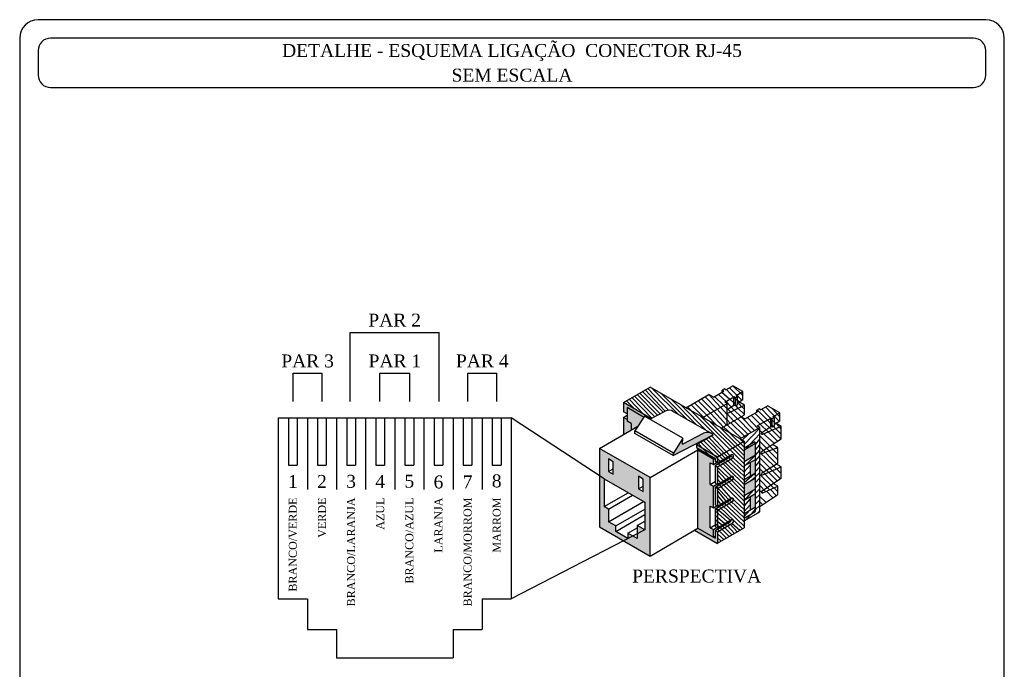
# Model space of a CAD drawing. Header units: millimetres. Extents: x 4476663 to 4477054, y -30323851 to -30323414.
# Tile 163 of 256: x 4476663.58 to 4476676.19, y -30323515.84 to -30323507.53. Entities that reach past the tile are written whole.
import ezdxf
from ezdxf.enums import TextEntityAlignment as Align

# ---------------------------------------------------------------- set-up
doc = ezdxf.new("R2010")
doc.units = ezdxf.units.MM
for name, color, linetype in [('_BORDA-DETALHES', 1, 'Continuous'), ('_DETALHES', 250, 'Continuous'), ('_TEXTO', 250, 'Continuous'), ('_TITULO', 7, 'Continuous')]:
    doc.layers.add(name, color=color, linetype=linetype)
doc.styles.add('Q', font='romantic.ttf', dxfattribs={"height": 2.1})
pattern_1 = [(135, (6738.799613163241, 77.39348130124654), (0.4490128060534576, 0.4490128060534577), [])]
pattern_2 = [(45, (9284.955186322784, 155.1128921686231), (-0.4490128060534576, 0.4490128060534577), [])]

# ---------------------------------------------------------------- blocks, each defined once
blk = doc.blocks.new('SDASDSDADSA')
at = {"layer": '_DETALHES', "ltscale": 0.15}
h = blk.add_hatch(dxfattribs=at)
h.set_pattern_fill('ANSI31,_O', color=256, scale=0.15)
h.set_pattern_definition([(135, (6738.799613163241, 77.39348130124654), (0.3367596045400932, 0.3367596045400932), [])])
h.paths.add_polyline_path([(4996.971715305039, 2029.266367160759), (5012.221437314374, 2020.461936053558), (5007.881508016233, 2017.956276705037), (5004.475630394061, 2019.92266106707), (5007.207723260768, 2021.500035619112, 0.08858114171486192), (5006.842141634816, 2021.778178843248), (5000.724967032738, 2025.309931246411, 0.2717443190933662), (4999.403583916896, 2025.366563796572), (4997.107720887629, 2024.176525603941), (4992.631786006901, 2026.760707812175)])
h.paths.add_polyline_path([(5012.221437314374, 2006.411017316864), (5007.889764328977, 2003.910124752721), (5007.889764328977, 2005.779347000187), (5010.41347931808, 2007.236414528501, 0.8400376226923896), (5010.171118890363, 2007.758594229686, -0.0001772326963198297), (5010.171085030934, 2007.758216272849), (5007.889764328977, 2006.441095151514), (5007.889764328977, 2009.296728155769), (5010.41347931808, 2010.753795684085, 0.8400376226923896), (5010.171118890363, 2011.275975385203, -0.0001772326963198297), (5010.171085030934, 2011.27559742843), (5007.889764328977, 2009.958476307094), (5007.889764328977, 2012.814109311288), (5010.41347931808, 2014.271176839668, 0.8400376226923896), (5010.171118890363, 2014.793356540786, -0.0001772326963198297), (5010.171085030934, 2014.792978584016), (5007.889764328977, 2013.475857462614), (5007.889764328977, 2016.33149046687), (5010.41347931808, 2017.788557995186, 0.8400376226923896), (5010.171118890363, 2018.310737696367, -0.0001772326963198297), (5010.171085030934, 2018.310359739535), (5007.889764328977, 2016.993238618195), (5007.889764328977, 2017.961043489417), (5012.221437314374, 2020.461936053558)])
h.paths.add_polyline_path([(5007.889764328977, 2017.95150992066), (5007.889764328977, 2016.993238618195), (5007.515856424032, 2017.209114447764), (5007.515856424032, 2017.697783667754), (5004.475630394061, 2019.453058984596), (5004.475630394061, 2019.92266106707)])
h.paths.add_polyline_path([(5010.039571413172, 2018.004433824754, 0.1594825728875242), (5010.171085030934, 2018.310359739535), (5010.172266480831, 2018.311041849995, -0.8383067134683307), (5010.41347931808, 2017.788557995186), (5007.889764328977, 2016.33149046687), (5007.515856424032, 2016.547366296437)])
h.paths.add_polyline_path([(5010.039571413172, 2014.487052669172, 0.1594825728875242), (5010.171085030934, 2014.792978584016), (5010.172266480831, 2014.793660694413, -0.8383067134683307), (5010.41347931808, 2014.271176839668), (5007.889764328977, 2012.814109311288), (5007.515856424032, 2013.029985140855)])
h.paths.add_polyline_path([(5010.039571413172, 2010.969671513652, 0.1594825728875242), (5010.171085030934, 2011.27559742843), (5010.172266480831, 2011.276279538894, -0.8383067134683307), (5010.41347931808, 2010.753795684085), (5007.889764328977, 2009.296728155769), (5007.515856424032, 2009.512603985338)])
h.paths.add_polyline_path([(5007.515856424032, 2009.512603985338), (5007.889764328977, 2009.296728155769), (5007.889764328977, 2006.441095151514), (5007.515856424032, 2006.656970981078)])
h.paths.add_polyline_path([(5010.039571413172, 2007.452290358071, 0.1594825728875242), (5010.171085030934, 2007.758216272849), (5010.172266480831, 2007.75889838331, -0.8383067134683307), (5010.41347931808, 2007.236414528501), (5007.889764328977, 2005.779347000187), (5007.515856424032, 2005.995222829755)])
h = blk.add_hatch(dxfattribs=at)
h.set_pattern_fill('ANSI31,_O', color=256, scale=0.2)
h.set_pattern_definition(pattern_1)
h.paths.add_polyline_path([(5009.484410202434, 2023.138528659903), (5009.484410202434, 2025.63994886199), (5010.584254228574, 2026.340441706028), (5010.826854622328, 2026.200376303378), (5011.167359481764, 2026.396966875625), (5011.167359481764, 2026.711822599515), (5011.40484039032, 2026.863074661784), (5012.279373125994, 2026.358162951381), (5012.279373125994, 2024.752201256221)])
h.paths.add_polyline_path([(5012.279373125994, 2026.358162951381), (5009.490821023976, 2024.962519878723, -0.006026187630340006), (5009.484410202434, 2024.959601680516), (5009.484410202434, 2025.63994886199), (5010.584254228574, 2026.340441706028), (5010.826854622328, 2026.200376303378), (5011.167359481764, 2026.396966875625), (5011.167359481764, 2026.711822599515), (5011.40484039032, 2026.863074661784)])
h.paths.add_polyline_path([(5010.826854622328, 2027.550557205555), (5011.167359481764, 2027.747147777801), (5011.167359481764, 2026.396966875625), (5010.826854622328, 2026.200376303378)], flags=16)
h.paths.add_polyline_path([(5010.584254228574, 2027.690622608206), (5010.826854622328, 2027.550557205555), (5010.826854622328, 2026.200376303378), (5010.584254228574, 2026.340441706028)], flags=16)
h.paths.add_polyline_path([(5012.038160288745, 2028.530035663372), (5012.038160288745, 2027.266437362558), (5011.167359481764, 2026.711822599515), (5011.167359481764, 2027.747147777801), (5010.924759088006, 2027.887213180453)])
h.paths.add_polyline_path([(5010.584254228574, 2027.690622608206), (5009.095315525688, 2026.830983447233), (5009.484410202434, 2026.606339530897), (5005.531714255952, 2024.324249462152), (5002.785064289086, 2025.910028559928), (5006.529510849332, 2028.071885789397), (5007.257628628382, 2027.651506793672), (5008.954816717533, 2028.631378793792), (5008.693918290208, 2028.782008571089), (5009.03442314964, 2028.978599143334), (5009.295321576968, 2028.827969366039), (5010.408722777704, 2029.470791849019), (5012.038160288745, 2028.530035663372), (5010.924759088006, 2027.887213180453), (5011.167359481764, 2027.747147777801), (5010.826854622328, 2027.550557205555)])
h = blk.add_hatch(dxfattribs=at)
h.set_pattern_fill('ANSI31,_O', color=256, scale=0.2)
h.set_pattern_definition(pattern_1)
h.paths.add_polyline_path([(5010.584254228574, 2026.340441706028), (5010.826854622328, 2026.200376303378), (5011.167359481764, 2026.396966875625), (5011.167359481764, 2026.711822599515), (5011.40484039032, 2026.863074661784), (5012.279373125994, 2026.358162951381), (5009.490821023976, 2024.962519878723, -0.006026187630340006), (5009.484410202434, 2024.959601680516), (5009.484410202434, 2025.63994886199)])
h.paths.add_polyline_path([(5009.484410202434, 2026.606339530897), (5009.095315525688, 2026.830983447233), (5010.584254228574, 2027.690622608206), (5010.584254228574, 2026.340441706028), (5009.484410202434, 2025.63994886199)])
h.paths.add_polyline_path([(5009.484410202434, 2026.606339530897), (5009.484410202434, 2023.138528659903), (5008.534926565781, 2022.590344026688), (5005.531714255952, 2024.324249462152)])
at = {"layer": '_DETALHES'}
for points in [[(4992.631786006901, 2026.760707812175), (4997.107720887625, 2024.176525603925), (4996.899506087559, 2024.068599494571), (4996.028268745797, 2024.57160860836), (4995.916612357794, 2024.394610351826), (4993.210162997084, 2025.957179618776), (4993.210162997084, 2024.932725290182), (4992.631786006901, 2025.266651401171)], [(4993.210162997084, 2025.957179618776), (4995.916612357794, 2024.394610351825), (4994.991199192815, 2022.927640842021), (4993.884937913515, 2022.28894059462), (4993.884937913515, 2023.355188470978), (4993.210162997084, 2023.744769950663)], [(4992.631786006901, 2024.352830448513), (4993.210162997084, 2024.018904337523), (4993.210162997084, 2023.744769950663), (4993.884937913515, 2023.355188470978), (4993.884937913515, 2022.288940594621), (4992.631786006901, 2021.565433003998)], [(5002.25834324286, 2020.974673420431), (5002.21394157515, 2019.997051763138), (5005.655999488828, 2021.781208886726, -0.2400247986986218), (5006.842141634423, 2021.778178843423), (5006.955041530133, 2021.712996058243, -0.06348191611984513), (5007.207723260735, 2021.500035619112), (5000.718218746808, 2018.136264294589), (5000.737648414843, 2018.564060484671)], [(5007.515856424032, 2017.697783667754), (5004.475630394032, 2019.453058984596), (5004.475630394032, 2019.92266106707), (5007.889764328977, 2017.95150992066), (5007.889764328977, 2016.993238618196), (5007.515856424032, 2017.209114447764)], [(5004.743899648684, 2019.072429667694), (5007.258160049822, 2017.620820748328), (5007.258160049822, 2016.696147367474), (5006.743739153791, 2016.993148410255), (5006.743739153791, 2013.475767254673), (5007.258160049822, 2013.178766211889), (5007.258160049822, 2009.661385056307), (5006.743739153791, 2009.958386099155), (5006.743739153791, 2006.441004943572), (5007.258160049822, 2006.144003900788), (5007.258160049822, 2004.888155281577), (5004.743899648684, 2006.339764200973)], [(5007.515856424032, 2013.029985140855), (5007.889764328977, 2012.814109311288), (5007.889764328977, 2009.958476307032), (5007.515856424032, 2010.174352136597)], [(5007.515856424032, 2009.512603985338), (5007.889764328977, 2009.296728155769), (5007.889764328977, 2006.441095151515), (5007.515856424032, 2006.656970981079)]]:
    blk.add_hatch(color=256, dxfattribs=at).paths.add_polyline_path(points)
at = {"layer": '_DETALHES', "ltscale": 0.15}
h = blk.add_hatch(dxfattribs=at)
h.set_pattern_fill('ANSI31,_O', color=256, scale=0.2)
h.set_pattern_definition(pattern_1)
h.paths.add_polyline_path([(5015.051592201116, 2018.812100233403, 0.8072088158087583), (5015.265500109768, 2018.545728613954), (5017.741357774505, 2019.455905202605), (5017.741357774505, 2016.931967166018), (5015.051592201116, 2015.296317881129, 0.8072088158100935), (5015.265500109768, 2015.029946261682), (5018.267064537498, 2016.313564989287), (5018.267064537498, 2015.04996668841), (5018.267064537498, 2014.470781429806), (5015.051592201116, 2012.38903509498, 0.8072088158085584), (5015.265500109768, 2012.122663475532), (5017.741357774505, 2013.15686960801), (5017.741357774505, 2011.80233324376), (5014.770894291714, 2009.879209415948), (5014.770894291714, 2022.712018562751), (5014.353668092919, 2022.952904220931), (5016.571945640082, 2024.233627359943), (5016.571945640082, 2022.883446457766), (5015.093415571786, 2021.921208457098, 0.9497474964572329), (5015.265500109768, 2021.617548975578), (5018.267064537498, 2022.901167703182), (5018.267064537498, 2020.893846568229)])
h.paths.add_polyline_path([(5016.571945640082, 2022.883446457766), (5016.814546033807, 2022.743381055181), (5017.155050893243, 2022.939971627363), (5017.155050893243, 2023.254827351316), (5017.392531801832, 2023.406079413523), (5018.267064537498, 2022.901167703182), (5015.246254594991, 2021.609318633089, -0.8855098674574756), (5015.090536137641, 2021.919334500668)], flags=16)
h.paths.add_polyline_path([(5017.47573300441, 2016.770440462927), (5018.267064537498, 2016.313564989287), (5015.246254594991, 2015.021715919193, -0.7588762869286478), (5015.051592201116, 2015.296317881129)], flags=16)
h.paths.add_polyline_path([(5015.265500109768, 2018.545728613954, -0.8072088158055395), (5015.051592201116, 2018.812100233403), (5016.845193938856, 2019.973305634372), (5017.741357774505, 2019.455905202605)], flags=16)
h.paths.add_polyline_path([(5016.946461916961, 2013.615802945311), (5017.741357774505, 2013.15686960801), (5015.243473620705, 2012.113462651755, -0.7522567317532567), (5015.051592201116, 2012.38903509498)], flags=16)
h.paths.add_polyline_path([(5018.025851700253, 2023.809442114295), (5017.155050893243, 2023.254827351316), (5017.155050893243, 2024.29015252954), (5016.912450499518, 2024.43021793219), (5018.025851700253, 2025.073040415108)])
h.paths.add_polyline_path([(5018.025851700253, 2025.073040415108), (5016.912450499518, 2024.43021793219), (5017.155050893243, 2024.29015252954), (5016.814546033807, 2024.093561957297), (5016.571945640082, 2024.233627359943), (5014.353668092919, 2022.952904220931), (5014.770894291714, 2022.712018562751), (5011.547537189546, 2020.851012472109), (5008.534926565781, 2022.590344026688), (5011.758283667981, 2024.451350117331), (5012.369933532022, 2024.098213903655), (5014.588211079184, 2025.378937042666), (5014.32731265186, 2025.529566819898), (5014.667817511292, 2025.726157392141), (5014.928715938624, 2025.575527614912), (5016.042117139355, 2026.218350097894)])
h.paths.add_polyline_path([(5016.814546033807, 2024.093561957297), (5017.155050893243, 2024.29015252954), (5017.155050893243, 2022.939971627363), (5016.814546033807, 2022.743381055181)], flags=16)
h.paths.add_polyline_path([(5016.571945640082, 2024.233627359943), (5016.814546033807, 2024.093561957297), (5016.814546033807, 2022.743381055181), (5016.571945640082, 2022.883446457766)], flags=16)
h = blk.add_hatch(dxfattribs=at)
h.set_pattern_fill('ANSI31,_O', color=256, scale=0.2)
h.set_pattern_definition(pattern_2)
h.paths.add_polyline_path([(5012.221437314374, 2019.41105636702), (5012.221437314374, 2020.461936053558), (5011.54753718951, 2020.851012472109), (5014.770894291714, 2022.712018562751), (5014.770894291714, 2009.000178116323), (5012.221437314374, 2007.528248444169), (5012.221437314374, 2008.008803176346), (5014.000790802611, 2009.036113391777, 0.2679491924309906), (5014.088164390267, 2009.187448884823), (5014.088164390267, 2020.186140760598, 0.5773502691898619), (5013.82604362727, 2020.337476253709)])
at = {"layer": '_DETALHES'}
h = blk.add_hatch(color=256, dxfattribs=at)
h.paths.add_polyline_path([(4988.733647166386, 2019.314841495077), (4996.948708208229, 2014.571873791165), (4996.948708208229, 2001.839208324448), (4988.733647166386, 2006.582176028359)])
h.paths.add_polyline_path([(4995.08414101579, 2012.764386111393), (4995.853438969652, 2012.320231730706), (4995.853438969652, 2014.33757674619), (4995.08414101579, 2014.781731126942)], flags=16)
h.paths.add_polyline_path([(4989.518457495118, 2014.36279773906), (4989.518457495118, 2009.869437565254), (4990.216732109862, 2009.46628852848), (4990.216732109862, 2007.384954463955), (4991.376844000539, 2006.715163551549), (4991.376844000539, 2005.838824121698), (4993.367708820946, 2004.68939778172), (4993.367708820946, 2005.565737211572), (4994.855235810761, 2004.706913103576), (4994.855235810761, 2006.788247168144), (4996.083602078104, 2006.079049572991), (4996.083602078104, 2010.572409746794)], flags=16)
h.paths.add_polyline_path([(4990.978421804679, 2015.134824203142), (4990.978421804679, 2017.15216921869), (4990.20912385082, 2017.596323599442), (4990.20912385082, 2015.578978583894)], flags=16)
at = {"layer": '_DETALHES', "ltscale": 0.15}
h = blk.add_hatch(dxfattribs=at)
h.set_pattern_fill('ANSI31,_O', color=256, scale=0.2)
h.set_pattern_definition(pattern_2)
h.paths.add_polyline_path([(5013.82604362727, 2020.337476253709, -0.5773502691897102), (5014.088164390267, 2020.186140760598), (5012.221437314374, 2019.108385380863), (5012.221437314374, 2019.41105636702)])
h.paths.add_polyline_path([(5014.088164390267, 2018.286779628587), (5014.088164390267, 2017.5385462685), (5012.221437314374, 2016.460790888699), (5012.221437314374, 2017.209024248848)])
h.paths.add_polyline_path([(5012.221437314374, 2016.460790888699), (5013.22623357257, 2017.04091027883), (5013.22623357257, 2014.83618401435), (5012.221437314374, 2014.256064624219)])
h.paths.add_polyline_path([(5014.088164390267, 2012.743780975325), (5014.088164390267, 2011.990066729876), (5012.221437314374, 2010.912311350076), (5012.221437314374, 2011.666025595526)])
h.paths.add_polyline_path([(5012.221437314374, 2010.912311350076), (5013.22623357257, 2011.492430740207), (5013.22623357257, 2009.318164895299), (5012.221437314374, 2008.738045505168)])
h.paths.add_polyline_path([(5012.221437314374, 2008.008803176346), (5012.221437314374, 2008.738045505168), (5014.088164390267, 2009.815800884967), (5014.088164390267, 2009.187448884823, -0.2679491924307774), (5014.000790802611, 2009.036113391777)])
at = {"layer": '_DETALHES'}
h = blk.add_hatch(color=256, dxfattribs=at)
h.dxf.hatch_style = 1
h.paths.add_polyline_path([(5012.221437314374, 2017.209024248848), (5012.221437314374, 2019.108385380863), (5014.088164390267, 2020.186140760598), (5014.088164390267, 2018.286779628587)])
at = {"layer": '_DETALHES', "ltscale": 0.15}
h = blk.add_hatch(color=256, dxfattribs=at)
h.dxf.hatch_style = 1
h.paths.add_polyline_path([(5007.515856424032, 2016.547366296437), (5007.889764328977, 2016.33149046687), (5007.889764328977, 2013.475857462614), (5007.515856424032, 2013.691733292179)])
at = {"layer": '_DETALHES'}
h = blk.add_hatch(color=256, dxfattribs=at)
h.dxf.hatch_style = 1
h.paths.add_polyline_path([(5013.22623357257, 2017.04091027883), (5014.088164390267, 2017.5385462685), (5014.088164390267, 2015.333820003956), (5013.22623357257, 2014.83618401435)])
at = {"layer": '_DETALHES', "ltscale": 0.15}
h = blk.add_hatch(dxfattribs=at)
h.set_pattern_fill('ANSI31,_O', color=256, scale=0.2)
h.set_pattern_definition(pattern_2)
h.paths.add_polyline_path([(5014.088164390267, 2015.333820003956), (5014.088164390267, 2014.528031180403), (5012.221437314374, 2013.450275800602), (5012.221437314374, 2014.256064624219)])
at = {"layer": '_DETALHES'}
h = blk.add_hatch(color=256, dxfattribs=at)
h.dxf.hatch_style = 1
h.paths.add_polyline_path([(5012.221437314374, 2011.550914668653), (5012.221437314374, 2013.450275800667), (5014.08816439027, 2014.528031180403), (5014.08816439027, 2012.628670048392)])
h = blk.add_hatch(color=256, dxfattribs=at)
h.dxf.hatch_style = 1
h.paths.add_polyline_path([(5013.22623357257, 2011.492851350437), (5014.088164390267, 2011.990487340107), (5014.088164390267, 2009.785761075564), (5013.22623357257, 2009.288125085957)])
at = {"layer": '_DETALHES', "ltscale": 0.15}
h = blk.add_hatch(color=256, dxfattribs=at)
h.dxf.hatch_style = 1
h.paths.add_polyline_path([(5004.189376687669, 2006.019610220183), (5004.743899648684, 2006.339764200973), (5007.515856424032, 2004.739374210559), (5007.515856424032, 2005.995222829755), (5007.889764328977, 2005.779347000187), (5007.889764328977, 2003.883190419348)])
at = {"layer": '_DETALHES', "lineweight": 25}
for p, q in [((4948.2289259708, 2038.148386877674), (4962.663674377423, 2038.148386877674)), ((4948.2289259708, 2026.956138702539), (4948.2289259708, 2038.148386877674)), ((4962.663674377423, 2026.956138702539), (4962.663674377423, 2038.148386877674)), ((4938.94476950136, 2026.956138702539), (4938.94476950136, 2031.522556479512)), ((4938.94476950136, 2031.522556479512), (4943.674480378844, 2031.522556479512)), ((4943.674480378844, 2026.956138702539), (4943.674480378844, 2031.522556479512)), ((4953.046274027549, 2031.522556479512), (4957.933963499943, 2031.522556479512)), ((4953.046274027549, 2026.956138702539), (4953.046274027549, 2031.522556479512)), ((4957.933963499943, 2026.956138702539), (4957.933963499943, 2031.522556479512)), ((4967.340933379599, 2026.956138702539), (4967.340933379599, 2031.522556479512)), ((4967.340933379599, 2031.522556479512), (4972.035469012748, 2031.522556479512)), ((4972.035469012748, 2026.956138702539), (4972.035469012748, 2031.522556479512)), ((4936.537579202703, 2024.297032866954), (4936.537579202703, 1994.913308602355)), ((4936.537579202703, 2024.297032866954), (4974.399467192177, 2024.297032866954)), ((4974.399467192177, 2024.297032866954), (4974.399467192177, 1994.913308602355)), ((4989.518457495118, 2014.362797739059), (4974.399467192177, 2024.297032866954)), ((4996.083602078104, 2006.079049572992), (4974.399467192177, 1994.913308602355)), ((4936.537579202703, 1994.913308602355), (4941.270315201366, 1994.913308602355)), ((4941.270315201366, 1994.913308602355), (4941.270315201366, 1989.900567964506)), ((4969.666731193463, 1994.913308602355), (4974.399467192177, 1994.913308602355)), ((4969.666731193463, 1994.913308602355), (4969.666731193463, 1989.900567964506)), ((4941.270315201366, 1989.900567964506), (4946.003051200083, 1989.900567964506)), ((4946.003051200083, 1989.900567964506), (4946.003051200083, 1985.32928765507)), ((4964.933995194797, 1989.900567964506), (4969.666731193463, 1989.900567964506)), ((4964.933995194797, 1989.900567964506), (4964.933995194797, 1985.32928765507)), ((4946.003051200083, 1985.32928765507), (4964.933995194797, 1985.32928765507))]:
    blk.add_line(p, q, dxfattribs=at)
at = {"layer": '_DETALHES'}
for p, q in [((4992.631786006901, 2026.760707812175), (4996.971715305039, 2029.266367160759)), ((5012.221437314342, 2020.461936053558), (4996.971715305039, 2029.266367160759)), ((5009.03442314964, 2028.978599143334), (5008.693918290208, 2028.782008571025)), ((5009.295321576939, 2028.827969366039), (5009.03442314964, 2028.978599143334)), ((5009.295321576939, 2028.827969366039), (5010.408722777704, 2029.470791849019)), ((5012.038160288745, 2028.530035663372), (5010.408722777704, 2029.470791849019)), ((5002.785064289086, 2025.910028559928), (5006.529510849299, 2028.071885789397)), ((5007.257628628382, 2027.651506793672), (5006.529510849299, 2028.071885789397)), ((5007.257628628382, 2027.651506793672), (5008.954816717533, 2028.631378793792)), ((5008.954816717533, 2028.631378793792), (5008.693918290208, 2028.782008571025)), ((5008.693918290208, 2028.480749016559), (5008.693918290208, 2028.782008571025)), ((5009.095315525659, 2026.830983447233), (5010.584254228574, 2027.690622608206)), ((5010.584254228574, 2026.340441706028), (5010.584254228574, 2027.690622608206)), ((5010.826854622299, 2027.550557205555), (5010.584254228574, 2027.690622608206)), ((5011.167359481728, 2027.747147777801), (5010.826854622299, 2027.550557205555)), ((5010.826854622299, 2026.200376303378), (5010.826854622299, 2027.550557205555)), ((5010.924759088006, 2027.887213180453), (5012.038160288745, 2028.530035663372)), ((5011.167359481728, 2027.747147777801), (5010.924759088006, 2027.887213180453)), ((5011.167359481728, 2026.396966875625), (5011.167359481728, 2027.747147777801)), ((5011.167359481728, 2026.711822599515), (5012.038160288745, 2027.266437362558)), ((5012.038160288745, 2027.266437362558), (5012.038160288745, 2028.530035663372)), ((4997.107720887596, 2024.176525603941), (4992.631786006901, 2026.760707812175)), ((4992.631786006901, 2026.760707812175), (4992.631786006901, 2025.266651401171)), ((4995.916612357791, 2024.394610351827), (4993.210162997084, 2025.957179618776)), ((4993.210162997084, 2025.957179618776), (4993.210162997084, 2023.744769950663)), ((5005.531714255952, 2024.324249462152), (5009.484410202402, 2026.606339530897)), ((5009.484410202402, 2026.606339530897), (5009.095315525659, 2026.830983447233)), ((5009.484410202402, 2023.138528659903), (5009.484410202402, 2026.606339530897)), ((5009.484410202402, 2025.63994886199), (5010.584254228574, 2026.340441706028)), ((5009.490821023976, 2024.962519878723), (5012.279373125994, 2026.358162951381)), ((5010.826854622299, 2026.200376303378), (5010.584254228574, 2026.340441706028)), ((5011.167359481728, 2026.396966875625), (5010.826854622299, 2026.200376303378)), ((5012.279373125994, 2026.358162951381), (5011.40484039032, 2026.863074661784)), ((5012.279373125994, 2024.752201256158), (5012.279373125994, 2026.358162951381)), ((5014.667817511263, 2025.726157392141), (5014.327312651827, 2025.529566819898)), ((5014.928715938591, 2025.575527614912), (5014.667817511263, 2025.726157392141)), ((5014.928715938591, 2025.575527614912), (5016.042117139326, 2026.218350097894)), ((5018.02585170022, 2025.073040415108), (5016.042117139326, 2026.218350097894)), ((4938.194036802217, 2024.297032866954), (4938.194036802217, 2016.589874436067)), ((4939.613857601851, 2024.297032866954), (4939.613857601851, 2016.589874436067)), ((4941.270315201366, 2024.297032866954), (4941.270315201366, 2012.649860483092)), ((4942.926772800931, 2024.297032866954), (4942.926772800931, 2016.589874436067)), ((4944.346593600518, 2024.297032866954), (4944.346593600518, 2016.589874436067)), ((4946.003051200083, 2024.297032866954), (4946.003051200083, 2012.649860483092)), ((4947.659508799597, 2024.297032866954), (4947.659508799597, 2016.589874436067)), ((4949.079329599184, 2024.297032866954), (4949.079329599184, 2016.589874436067)), ((4950.73578719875, 2024.297032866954), (4950.73578719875, 2012.649860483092)), ((4952.392244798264, 2024.297032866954), (4952.392244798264, 2016.589874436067)), ((4953.812065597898, 2024.297032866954), (4953.812065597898, 2016.589874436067)), ((4955.468523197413, 2024.297032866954), (4955.468523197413, 2012.649860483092)), ((4957.124980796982, 2024.297032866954), (4957.124980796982, 2016.589874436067)), ((4958.544801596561, 2024.297032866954), (4958.544801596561, 2016.589874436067)), ((4960.201259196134, 2024.297032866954), (4960.201259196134, 2012.649860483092)), ((4961.857716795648, 2024.297032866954), (4961.857716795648, 2016.589874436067)), ((4963.277537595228, 2024.297032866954), (4963.277537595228, 2016.589874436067)), ((4964.933995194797, 2024.297032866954), (4964.933995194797, 2012.649860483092)), ((4966.590452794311, 2024.297032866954), (4966.590452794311, 2016.589874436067)), ((4968.010273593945, 2024.297032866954), (4968.010273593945, 2016.589874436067)), ((4969.666731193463, 2024.297032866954), (4969.666731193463, 2012.649860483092)), ((4971.323188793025, 2024.297032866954), (4971.323188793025, 2016.589874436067)), ((4972.743009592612, 2024.297032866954), (4972.743009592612, 2016.589874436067)), ((4993.210162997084, 2024.932725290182), (4992.631786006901, 2025.266651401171)), ((4992.631786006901, 2024.352830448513), (4993.210162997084, 2024.686756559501)), ((4993.210162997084, 2024.018904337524), (4992.631786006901, 2024.352830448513)), ((4992.631786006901, 2024.352830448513), (4992.631786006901, 2021.565433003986)), ((4996.028268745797, 2024.57160860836), (4994.507573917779, 2022.160995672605)), ((5002.25834324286, 2020.97467342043), (4996.028268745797, 2024.57160860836)), ((4996.899506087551, 2024.068599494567), (4999.425924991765, 2025.378144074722)), ((5006.940500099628, 2021.721391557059), (5000.612067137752, 2025.375114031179)), ((5008.534926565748, 2022.590344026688), (5012.279373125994, 2024.752201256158)), ((5012.369933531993, 2024.098213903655), (5011.78641519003, 2024.435108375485)), ((5012.369933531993, 2024.098213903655), (5014.588211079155, 2025.378937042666)), ((5014.327312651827, 2025.228307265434), (5014.327312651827, 2025.529566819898)), ((5014.588211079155, 2025.378937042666), (5014.327312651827, 2025.529566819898)), ((5014.353668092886, 2022.952904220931), (5016.571945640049, 2024.233627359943)), ((5016.814546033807, 2024.093561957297), (5016.571945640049, 2024.233627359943)), ((5016.571945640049, 2022.883446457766), (5016.571945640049, 2024.233627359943)), ((5017.155050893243, 2024.29015252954), (5016.814546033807, 2024.093561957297)), ((5016.814546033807, 2022.743381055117), (5016.814546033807, 2024.093561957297)), ((5016.912450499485, 2024.43021793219), (5018.02585170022, 2025.073040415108)), ((5017.155050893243, 2024.29015252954), (5016.912450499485, 2024.43021793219)), ((5017.155050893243, 2022.939971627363), (5017.155050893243, 2024.29015252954)), ((5018.02585170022, 2023.809442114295), (5018.02585170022, 2025.073040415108)), ((4988.733647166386, 2019.314841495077), (4994.991199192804, 2022.927640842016)), ((4993.884937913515, 2023.355188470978), (4993.210162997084, 2023.744769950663)), ((4993.884937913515, 2023.355188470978), (4993.884937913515, 2022.288940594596)), ((5011.54753718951, 2020.851012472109), (5014.770894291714, 2022.712018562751)), ((5014.770894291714, 2022.712018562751), (5014.353668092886, 2022.952904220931)), ((5014.770894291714, 2009.000178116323), (5014.770894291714, 2022.712018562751)), ((5015.093415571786, 2021.921208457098), (5016.571945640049, 2022.883446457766)), ((5015.265500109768, 2021.617548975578), (5018.267064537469, 2022.901167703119)), ((5016.814546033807, 2022.743381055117), (5016.571945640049, 2022.883446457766)), ((5017.155050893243, 2022.939971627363), (5016.814546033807, 2022.743381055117)), ((5017.155050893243, 2023.254827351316), (5018.02585170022, 2023.809442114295)), ((5018.267064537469, 2022.901167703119), (5017.392531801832, 2023.406079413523)), ((5018.267064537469, 2020.893846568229), (5018.267064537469, 2022.901167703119)), ((4994.488144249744, 2021.733199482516), (4994.507573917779, 2022.160995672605)), ((5000.718218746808, 2018.136264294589), (4994.488144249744, 2021.733199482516)), ((5000.737648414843, 2018.564060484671), (4994.507573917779, 2022.160995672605)), ((5000.718218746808, 2018.136264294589), (5007.207723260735, 2021.500035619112)), ((5002.25834324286, 2020.97467342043), (5000.737648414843, 2018.564060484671)), ((5002.21394157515, 2019.997051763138), (5005.655999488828, 2021.781208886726)), ((5002.21394157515, 2019.997051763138), (5002.25834324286, 2020.97467342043)), ((5004.475630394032, 2019.92266106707), (5007.207723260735, 2021.500035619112)), ((5015.05159220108, 2018.812100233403), (5018.267064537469, 2020.893846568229)), ((4988.733647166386, 2019.314841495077), (4988.733647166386, 2006.582176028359)), ((4996.948708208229, 2014.571873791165), (4988.733647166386, 2019.314841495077)), ((5004.475630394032, 2019.92266106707), (5007.889764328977, 2017.95150992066)), ((5004.475630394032, 2019.92266106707), (5004.475630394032, 2019.453058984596)), ((5004.475630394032, 2019.453058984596), (5007.515856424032, 2017.697783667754)), ((5007.889764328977, 2017.961043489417), (5012.221437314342, 2020.461936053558)), ((5012.221437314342, 2020.461936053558), (5012.221437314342, 2006.411017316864)), ((5012.221437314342, 2019.41105636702), (5013.82604362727, 2020.337476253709)), ((5012.221437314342, 2019.108385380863), (5014.088164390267, 2020.186140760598)), ((5014.088164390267, 2009.187448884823), (5014.088164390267, 2020.186140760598)), ((5015.265500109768, 2018.545728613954), (5017.741357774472, 2019.455905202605)), ((5017.741357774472, 2019.455905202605), (5016.845193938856, 2019.973305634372)), ((5017.741357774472, 2016.931967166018), (5017.741357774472, 2019.455905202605)), ((4996.948708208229, 2014.571873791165), (5004.743899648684, 2019.072429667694)), ((5000.718218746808, 2018.136264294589), (5000.737648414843, 2018.564060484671)), ((5004.743899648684, 2006.339764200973), (5004.743899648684, 2019.072429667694)), ((5004.743899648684, 2019.072429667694), (5007.320356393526, 2017.584911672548)), ((5007.258160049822, 2016.696147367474), (5007.258160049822, 2017.620820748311)), ((5007.320356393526, 2017.584911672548), (5007.515856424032, 2017.697783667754)), ((5007.515856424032, 2016.547366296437), (5010.039571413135, 2018.004433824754)), ((5007.515856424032, 2017.697783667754), (5007.515856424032, 2017.209114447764)), ((5007.889764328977, 2016.993238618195), (5010.172266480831, 2018.311041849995)), ((5007.889764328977, 2017.95150992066), (5007.889764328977, 2016.993238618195)), ((5007.889764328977, 2016.33149046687), (5010.41347931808, 2017.788557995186)), ((5012.221437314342, 2017.209024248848), (5014.088164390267, 2018.286779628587)), ((4938.194036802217, 2016.589874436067), (4939.613857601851, 2016.589874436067)), ((4942.926772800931, 2016.589874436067), (4944.346593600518, 2016.589874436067)), ((4947.659508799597, 2016.589874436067), (4949.079329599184, 2016.589874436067)), ((4952.392244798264, 2016.589874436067), (4953.812065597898, 2016.589874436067)), ((4957.124980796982, 2016.589874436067), (4958.544801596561, 2016.589874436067)), ((4961.857716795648, 2016.589874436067), (4963.277537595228, 2016.589874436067)), ((4966.590452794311, 2016.589874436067), (4968.010273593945, 2016.589874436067)), ((4971.323188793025, 2016.589874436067), (4972.743009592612, 2016.589874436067)), ((4990.20912385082, 2017.596323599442), (4990.20912385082, 2015.578978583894)), ((4990.978421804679, 2017.15216921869), (4990.20912385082, 2017.596323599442)), ((4990.20912385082, 2015.578978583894), (4990.978421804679, 2016.023132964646)), ((4990.978421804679, 2015.134824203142), (4990.978421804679, 2017.15216921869)), ((5006.743739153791, 2016.993148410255), (5007.258160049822, 2016.696147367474)), ((5006.743739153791, 2013.475767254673), (5006.743739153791, 2016.993148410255)), ((5007.258160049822, 2016.696147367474), (5007.831250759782, 2017.027021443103)), ((5007.515856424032, 2017.209114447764), (5007.889764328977, 2016.993238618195)), ((5007.515856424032, 2016.547366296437), (5007.889764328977, 2016.33149046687)), ((5007.515856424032, 2016.547366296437), (5007.515856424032, 2013.691733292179)), ((5007.889764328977, 2016.33149046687), (5007.889764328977, 2013.475857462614)), ((5012.221437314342, 2016.460790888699), (5014.088164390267, 2017.5385462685)), ((5013.226233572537, 2017.04091027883), (5013.226233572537, 2014.83618401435)), ((5015.05159220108, 2015.296317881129), (5017.741357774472, 2016.931967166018)), ((5015.265500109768, 2015.029946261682), (5018.267064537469, 2016.313564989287)), ((5018.267064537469, 2016.313564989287), (5017.47573300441, 2016.770440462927)), ((5018.267064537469, 2015.04996668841), (5018.267064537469, 2016.313564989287)), ((4990.20912385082, 2015.578978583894), (4990.978421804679, 2015.134824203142)), ((4995.853438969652, 2014.33757674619), (4995.08414101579, 2014.781731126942)), ((4995.08414101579, 2014.781731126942), (4995.08414101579, 2012.764386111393)), ((4996.948708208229, 2001.839208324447), (4996.948708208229, 2014.571873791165)), ((5007.515856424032, 2013.029985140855), (5010.039571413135, 2014.487052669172)), ((5007.889764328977, 2013.475857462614), (5010.172266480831, 2014.793660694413)), ((5012.221437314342, 2014.256064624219), (5014.088164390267, 2015.333820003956)), ((5012.221437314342, 2013.450275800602), (5014.088164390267, 2014.528031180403)), ((5015.05159220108, 2012.38903509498), (5018.267064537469, 2014.470781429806)), ((5018.267064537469, 2014.470781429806), (5018.267064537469, 2015.734379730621)), ((4989.518457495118, 2014.362797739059), (4996.083602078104, 2010.572409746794)), ((4989.518457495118, 2014.362797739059), (4989.518457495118, 2009.869437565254)), ((4995.08414101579, 2012.764386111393), (4995.853438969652, 2013.208540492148)), ((4995.853438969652, 2012.320231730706), (4995.853438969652, 2014.33757674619)), ((5006.743739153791, 2013.475767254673), (5007.515856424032, 2013.921549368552)), ((5006.743739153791, 2013.475767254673), (5007.258160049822, 2013.178766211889)), ((5007.258160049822, 2013.178766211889), (5007.831250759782, 2013.509640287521)), ((5007.258160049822, 2009.661385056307), (5007.258160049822, 2013.178766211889)), ((5007.515856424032, 2013.691733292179), (5007.889764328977, 2013.475857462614)), ((5007.515856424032, 2013.029985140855), (5007.889764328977, 2012.814109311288)), ((5007.515856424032, 2013.029985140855), (5007.515856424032, 2010.174352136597)), ((5007.889764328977, 2012.814109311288), (5010.41347931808, 2014.271176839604)), ((5007.889764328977, 2012.814109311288), (5007.889764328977, 2009.958476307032)), ((5015.265500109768, 2012.122663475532), (5017.741357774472, 2013.15686960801)), ((5017.741357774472, 2013.15686960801), (5016.95002624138, 2013.61374508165)), ((5017.741357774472, 2011.80233324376), (5017.741357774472, 2013.15686960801)), ((4989.518457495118, 2009.869437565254), (4993.409821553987, 2012.11611765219)), ((4990.216732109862, 2009.46628852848), (4994.108096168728, 2011.712968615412)), ((4995.08414101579, 2012.764386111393), (4995.853438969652, 2012.320231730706)), ((5007.889764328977, 2009.958476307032), (5010.172266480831, 2011.276279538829)), ((5012.221437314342, 2011.666025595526), (5014.088164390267, 2012.743780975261)), ((5012.221437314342, 2010.912311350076), (5014.088164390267, 2011.990066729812)), ((5013.226233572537, 2011.492430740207), (5013.226233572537, 2009.318164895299)), ((5014.770894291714, 2009.879209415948), (5017.741357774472, 2011.80233324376)), ((4990.216732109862, 2009.46628852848), (4989.518457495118, 2009.869437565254)), ((4990.216732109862, 2007.384954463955), (4995.910584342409, 2010.672301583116)), ((4996.083602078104, 2010.572409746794), (4996.083602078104, 2006.079049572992)), ((5006.743739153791, 2006.441004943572), (5006.743739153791, 2009.958386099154)), ((5006.743739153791, 2009.958386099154), (5007.258160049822, 2009.661385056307)), ((5007.258160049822, 2009.661385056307), (5007.831250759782, 2009.992259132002)), ((5007.515856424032, 2009.512603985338), (5010.039571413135, 2010.969671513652)), ((5007.515856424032, 2010.174352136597), (5007.889764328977, 2009.958476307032)), ((5007.889764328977, 2009.296728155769), (5010.41347931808, 2010.753795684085)), ((5012.221437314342, 2008.738045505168), (5014.088164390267, 2009.815800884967)), ((4990.216732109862, 2009.46628852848), (4990.216732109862, 2007.384954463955)), ((4991.376844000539, 2006.715163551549), (4996.083602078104, 2009.432611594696)), ((4991.376844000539, 2005.838824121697), (4996.083602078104, 2008.556272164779)), ((5007.515856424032, 2009.512603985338), (5007.515856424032, 2006.656970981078)), ((5007.515856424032, 2009.512603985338), (5007.889764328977, 2009.296728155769)), ((5007.889764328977, 2009.296728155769), (5007.889764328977, 2006.441095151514)), ((5012.221437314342, 2008.008803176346), (5014.000790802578, 2009.036113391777)), ((5012.221437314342, 2007.528248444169), (5014.770894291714, 2009.000178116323)), ((4988.733647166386, 2006.582176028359), (4996.948708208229, 2001.839208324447)), ((4991.376844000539, 2005.838824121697), (4991.376844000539, 2006.715163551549)), ((4993.367708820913, 2005.565737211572), (4994.855235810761, 2006.424561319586)), ((4994.855235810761, 2006.788247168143), (4996.083602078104, 2007.497444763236)), ((4994.855235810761, 2006.788247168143), (4994.855235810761, 2004.706913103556)), ((4996.083602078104, 2006.079049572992), (4994.855235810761, 2006.788247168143)), ((5006.743739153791, 2006.441004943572), (5007.515856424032, 2006.886787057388)), ((5006.743739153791, 2006.441004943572), (5007.258160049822, 2006.144003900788)), ((5007.258160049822, 2006.144003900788), (5007.831250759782, 2006.47487797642)), ((5007.515856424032, 2005.995222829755), (5010.039571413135, 2007.452290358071)), ((5007.515856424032, 2006.656970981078), (5007.889764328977, 2006.441095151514)), ((5007.889764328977, 2006.441095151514), (5010.172266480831, 2007.75889838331)), ((5007.889764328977, 2005.779347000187), (5010.41347931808, 2007.236414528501)), ((5007.889764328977, 2003.910124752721), (5012.221437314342, 2006.411017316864)), ((4996.948708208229, 2001.839208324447), (5004.743899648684, 2006.339764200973)), ((5004.189376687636, 2006.019610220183), (5007.889764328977, 2003.883190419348)), ((5004.743899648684, 2006.339764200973), (5007.515856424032, 2004.739374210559)), ((5007.258160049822, 2004.888155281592), (5007.258160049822, 2006.144003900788)), ((5007.258160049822, 2004.888155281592), (5007.515856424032, 2005.036936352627)), ((5007.515856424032, 2005.995222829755), (5007.889764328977, 2005.779347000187)), ((5007.515856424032, 2005.995222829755), (5007.515856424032, 2004.739374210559)), ((5007.889764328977, 2005.779347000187), (5007.889764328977, 2003.883190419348))]:
    blk.add_line(p, q, dxfattribs=at)
blk.add_lwpolyline([(4899.520917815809, 2077.921658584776), (5049.520917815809, 2077.921658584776, 0.4142135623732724), (5051.520917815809, 2079.921658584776), (5051.520917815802, 2083.921658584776, 0.4142135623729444), (5049.520917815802, 2085.921658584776), (4899.520917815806, 2085.921658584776, 0.414213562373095), (4897.520917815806, 2083.921658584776), (4897.520917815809, 2079.921658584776, 0.4142135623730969)], format="xyb", close=True, dxfattribs=at)
for points in [[(4991.376844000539, 2006.715163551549), (4990.216732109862, 2007.384954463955)], [(4993.367708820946, 2004.689397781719), (4991.376844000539, 2005.838824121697)], [(4993.367708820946, 2005.565737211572), (4993.367708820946, 2004.689397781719)], [(4994.855235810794, 2004.706913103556), (4993.367708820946, 2005.565737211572)]]:
    blk.add_lwpolyline(points, dxfattribs=at)
for centre, radius, start, end in [((5000.016021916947, 2024.212367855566), 1.306617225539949, 57.14051735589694, 116.8477896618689), ((5009.366556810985, 2025.227007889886), 0.292225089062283, 293.7844287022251, 295.1655124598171), ((5006.24609641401, 2020.615432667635), 1.306617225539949, 42.61103064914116, 116.8477896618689), ((5015.187289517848, 2021.773816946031), 0.174747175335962, 122.4931414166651, 296.5875170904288), ((5004.879013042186, 2019.275342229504), 0.2437809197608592, 161.3038751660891, 236.3415437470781), ((5013.913417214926, 2020.186140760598), 0.174747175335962, 359.9999999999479, 119.9999999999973), ((5009.637965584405, 2018.358309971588), 0.5352714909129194, 318.6150161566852, 354.8604889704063), ((5010.246558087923, 2018.028417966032), 0.292225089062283, 304.8344875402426, 104.7278062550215), ((5015.187289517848, 2018.701996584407), 0.174747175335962, 140.9444188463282, 296.5875170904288), ((5009.637965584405, 2014.840928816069), 0.5352714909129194, 318.6150161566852, 354.8604889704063), ((5010.246558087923, 2014.511036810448), 0.292225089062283, 304.8344875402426, 104.7278062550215), ((5015.187289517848, 2015.186214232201), 0.174747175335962, 140.9444188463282, 296.5875170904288), ((5009.637965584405, 2011.323547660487), 0.5352714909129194, 318.6150161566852, 354.8604889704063), ((5010.246558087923, 2010.993655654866), 0.292225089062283, 304.8344875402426, 104.7278062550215), ((5015.187289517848, 2012.278931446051), 0.174747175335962, 140.9444188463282, 296.5875170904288), ((5013.913417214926, 2009.187448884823), 0.174747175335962, 299.9999999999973, 359.9999999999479), ((5009.637965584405, 2007.806166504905), 0.5352714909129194, 318.6150161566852, 354.8604889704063), ((5010.246558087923, 2007.476274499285), 0.292225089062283, 304.8344875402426, 104.7278062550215)]:
    blk.add_arc(centre, radius, start, end, dxfattribs=at)
at = {"layer": '_DETALHES', "style": 'Q'}
for s, p in [('PAR 2', (4955.446300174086, 2039.09493407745)), ('PAR 3', (4941.309624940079, 2032.469103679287)), ('PAR 1', (4955.490118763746, 2032.469103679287)), ('PAR 4', (4969.688201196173, 2032.469103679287))]:
    blk.add_text(s, height=2.1, dxfattribs=at).set_placement(p, align=Align.CENTER)
for s, p in [('1', (4938.903947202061, 2013.962794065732)), ('2', (4943.636683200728, 2013.962794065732)), ('3', (4948.369419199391, 2013.962794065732)), ('4', (4953.102155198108, 2013.962794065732)), ('5', (4957.834891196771, 2013.977209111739)), ('6', (4962.567627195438, 2013.864182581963)), ('7', (4967.300363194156, 2013.864182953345)), ('8', (4972.033099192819, 2014.033723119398))]:
    blk.add_text(s, height=2.1, dxfattribs=at).set_placement(p, align=Align.MIDDLE)
at = {"layer": '_TEXTO', "style": 'Q'}
for s, p in [('BRANCO/VERDE', (4938.903947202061, 2011.335713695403)), ('VERDE', (4943.636683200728, 2011.335713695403)), ('BRANCO/LARANJA', (4948.369419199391, 2011.335713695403)), ('AZUL', (4953.102155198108, 2011.335713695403)), ('BRANCO/AZUL', (4957.834891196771, 2011.335713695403)), ('LARANJA', (4962.567627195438, 2011.335713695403)), ('BRANCO/MORROM', (4967.300363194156, 2011.335713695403)), ('MARROM', (4972.033099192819, 2011.335713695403))]:
    blk.add_text(s, height=1.3, rotation=90, dxfattribs=at).set_placement(p, align=Align.MIDDLE_RIGHT)
at = {"layer": '_TITULO', "style": 'Q'}
blk.add_text('PERSPECTIVA', height=2.1, dxfattribs=at).set_placement((4994.042781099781, 1997.539889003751))
for tag, p in [('DETALHE-DEFINIÇÃO', (4974.520917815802, 2083.921658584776, 0.002521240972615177)), ('ESCALA', (4974.520917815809, 2079.921658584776, 0.002521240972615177))]:
    blk.add_attdef(tag, text='', height=2.1, dxfattribs=at).set_placement(p, align=Align.MIDDLE_CENTER)

msp = doc.modelspace()

# ---------------------------------------------------------------- linework, layer by layer
at = {"layer": '_BORDA-DETALHES', "color": 18, "true_color": 0x000000}
msp.add_lwpolyline([(4476663.816977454, -30323522.495644), (4476675.950556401, -30323522.495644, 0.414213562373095), (4476676.186924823, -30323522.25927558), (4476676.186924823, -30323507.76201243, 0.414213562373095), (4476675.950556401, -30323507.525644), (4476663.816977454, -30323507.525644, 0.414213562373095), (4476663.580609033, -30323507.76201243), (4476663.580609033, -30323522.25927558, 0.414213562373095)], format="xyb", close=True, dxfattribs=at)

# ---------------------------------------------------------------- block references
at = {"layer": '_DETALHES', "xscale": 0.07878947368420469, "yscale": 0.07878947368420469, "zscale": 0.07878947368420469}
msp.add_blockref('SDASDSDADSA', (4476277.943881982, -30323672.11068205), dxfattribs=at).add_auto_attribs({'DETALHE-DEFINIÇÃO': 'DETALHE - ESQUEMA LIGAÇÃO  CONECTOR RJ-45', 'ESCALA': 'SEM ESCALA'})

doc.saveas('drawing.dxf')
